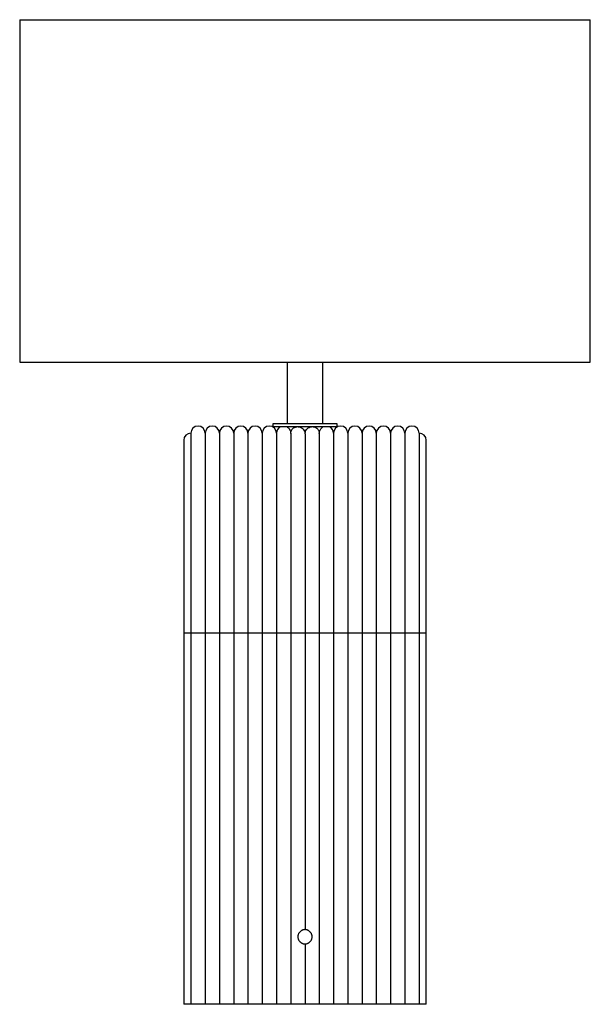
# Paper-space layout '_Izquierda' of a CAD drawing. Header units: millimetres. Extents: x -120 to 280, y 0 to 690.
import ezdxf

# ---------------------------------------------------------------- set-up
doc = ezdxf.new("R2010")
doc.units = ezdxf.units.MM

psp = doc.layouts.new('_Izquierda')

# ---------------------------------------------------------------- linework, layer by layer
at = {"color": 7, "linetype": 'Continuous', "lineweight": 25}
for p, q in [((-120, 690), (-120, 450)), ((-120, 690), (280, 690)), ((280, 450), (280, 690)), ((-120, 450), (280, 450)), ((67.5, 450), (67.5, 406.71)), ((92.5, 406.71), (92.5, 450)), ((0, 400.25), (0, 0)), ((10, 400.25), (10, 0)), ((20, 400.25), (20, 0)), ((30, 400.25), (30, 0)), ((40, 400.25), (40, 0)), ((50, 400.25), (50, 0)), ((57.49, 406.71), (57.49, 404.71)), ((102.51, 406.71), (57.49, 406.71)), ((102.51, 404.71), (57.49, 404.71)), ((60, 400.25), (60, 0)), ((67.5, 404.71), (67.5, 404.58)), ((92.5, 404.58), (92.5, 404.71)), ((100, 400.25), (100, 0)), ((102.51, 404.71), (102.51, 406.71)), ((110, 400.25), (110, 0)), ((120, 400.25), (120, 0)), ((130, 400.25), (130, 0)), ((140, 400.25), (140, 0)), ((150, 400.25), (150, 0)), ((160, 400.25), (160, 0)), ((-5, 395.25), (-5, 0)), ((70, 400.05), (70, 0)), ((80, 399.69), (80, 52.32)), ((90, 400.05), (90, 0)), ((165, 0), (165, 395.25)), ((165, 260), (-5, 260)), ((80, 42.32), (80, 0)), ((165, 0), (-5, 0))]:
    psp.add_line(p, q, dxfattribs=at)
for centre, start, end in [((0, 395.25), 90, 180), ((5, 400.25), 0, 180), ((15, 400.25), 0, 180), ((25, 400.25), 0, 180), ((35, 400.25), 0, 180), ((45, 400.25), 0, 180), ((55, 400.25), 0, 180), ((65, 400.25), 116.7203, 180), ((65, 400.25), 60, 63.17239), ((95, 400.25), 116.7203, 120.87051), ((95, 400.25), 0, 63.17239), ((105, 400.25), 0, 180), ((115, 400.25), 0, 180), ((125, 400.25), 0, 180), ((135, 400.25), 0, 180), ((145, 400.25), 0, 180), ((155, 400.25), 0, 180), ((160, 395.25), 0, 90)]:
    psp.add_arc(centre, 5, start, end, dxfattribs=at)
for points, knots in [([(67.58, 404.52), (67.56, 404.54), (67.47, 404.6), (67.74, 404.42), (68.19, 404.07), (68.87, 403.38), (69.5, 402.35), (69.92, 401.23), (69.97, 400.44), (70, 400.05)], [0, 0, 0, 0, 0.081012, 0.2474, 0.419178, 0.616584, 0.767173, 0.886205, 1, 1, 1, 1]), ([(70, 400.05), (70.02, 400.37), (70.06, 401.11), (70.49, 402.32), (71.33, 403.48), (72.6, 404.43), (73.72, 404.62), (74.27, 404.71)], [0, 0, 0, 0, 0.120286, 0.281402, 0.51657, 0.761737, 1, 1, 1, 1]), ([(75.19, 404.71), (75.64, 404.68), (76.66, 404.6), (78.11, 403.75), (79.27, 402.47), (79.9, 401.05), (79.97, 400.09), (80, 399.69)], [0, 0, 0, 0, 0.188402, 0.417252, 0.631675, 0.846611, 1, 1, 1, 1]), ([(80, 399.69), (80.05, 400.22), (80.15, 401.31), (80.96, 402.8), (82.19, 403.96), (83.5, 404.62), (84.31, 404.69), (84.61, 404.71)], [0, 0, 0, 0, 0.206789, 0.430111, 0.653098, 0.873739, 1, 1, 1, 1]), ([(85.78, 404.71), (86.13, 404.67), (87.08, 404.55), (88.39, 403.75), (89.4, 402.57), (89.9, 401.25), (90, 400.46), (90, 400.08), (90, 400.05)], [0, 0, 0, 0, 0.151955, 0.408155, 0.697579, 0.854816, 0.988529, 1, 1, 1, 1]), ([(90, 400.05), (90, 400.18), (90.01, 400.65), (90.17, 401.46), (90.57, 402.49), (91.25, 403.53), (92.08, 404.31), (92.58, 404.64), (92.46, 404.55), (92.44, 404.54)], [0, 0, 0, 0, 0.038974, 0.138335, 0.245612, 0.404108, 0.627966, 0.939757, 1, 1, 1, 1]), ([(80, 52.32), (80, 52.32), (79.94, 52.33), (79.77, 52.32), (79.69, 52.32), (79.52, 52.3), (79.42, 52.29), (79.09, 52.25), (78.81, 52.19), (78.35, 52.05), (78.19, 51.99), (77.85, 51.84), (77.68, 51.76), (77.34, 51.56), (77.17, 51.45), (76.83, 51.2), (76.66, 51.06), (76.35, 50.75), (76.21, 50.59), (75.94, 50.25), (75.81, 50.06), (75.58, 49.68), (75.48, 49.48), (75.31, 49.07), (75.24, 48.86), (75.06, 48.22), (75, 47.78), (75, 46.88), (75.06, 46.44), (75.23, 45.8), (75.31, 45.59), (75.48, 45.18), (75.58, 44.98), (75.8, 44.6), (75.92, 44.42), (76.2, 44.07), (76.34, 43.91), (76.65, 43.61), (76.81, 43.47), (77.15, 43.21), (77.32, 43.1), (77.66, 42.9), (77.83, 42.81), (78.17, 42.67), (78.33, 42.61), (78.65, 42.51), (78.79, 42.47), (79.06, 42.41), (79.19, 42.39), (79.42, 42.36), (79.52, 42.35), (79.69, 42.33), (79.76, 42.33), (79.94, 42.32), (80, 42.32), (80, 42.32)], [0, 0, 0, 0, 0.0625, 0.0625, 0.09375, 0.09375, 0.125, 0.125, 0.1875, 0.1875, 0.21875, 0.21875, 0.25, 0.25, 0.28125, 0.28125, 0.3125, 0.3125, 0.34375, 0.34375, 0.375, 0.375, 0.40625, 0.40625, 0.4375, 0.4375, 0.5, 0.5, 0.5625, 0.5625, 0.59375, 0.59375, 0.625, 0.625, 0.65625, 0.65625, 0.6875, 0.6875, 0.71875, 0.71875, 0.75, 0.75, 0.78125, 0.78125, 0.8125, 0.8125, 0.84375, 0.84375, 0.875, 0.875, 0.90625, 0.90625, 0.9375, 0.9375, 1, 1, 1, 1]), ([(80, 42.32), (80, 42.32), (80.06, 42.32), (80.23, 42.33), (80.31, 42.33), (80.48, 42.35), (80.58, 42.36), (80.91, 42.4), (81.19, 42.46), (81.65, 42.6), (81.81, 42.66), (82.15, 42.81), (82.32, 42.89), (82.66, 43.09), (82.83, 43.2), (83.17, 43.45), (83.34, 43.59), (83.65, 43.9), (83.79, 44.06), (84.06, 44.4), (84.19, 44.59), (84.42, 44.97), (84.52, 45.17), (84.69, 45.58), (84.76, 45.79), (84.94, 46.43), (85, 46.87), (85, 47.77), (84.94, 48.21), (84.77, 48.85), (84.69, 49.06), (84.52, 49.47), (84.42, 49.67), (84.2, 50.05), (84.08, 50.23), (83.8, 50.58), (83.66, 50.74), (83.35, 51.04), (83.19, 51.18), (82.85, 51.43), (82.68, 51.55), (82.34, 51.75), (82.17, 51.84), (81.83, 51.98), (81.67, 52.04), (81.35, 52.14), (81.21, 52.18), (80.94, 52.24), (80.81, 52.26), (80.58, 52.29), (80.48, 52.3), (80.31, 52.32), (80.24, 52.32), (80.06, 52.33), (80, 52.32), (80, 52.32)], [0, 0, 0, 0, 0.0625, 0.0625, 0.09375, 0.09375, 0.125, 0.125, 0.1875, 0.1875, 0.21875, 0.21875, 0.25, 0.25, 0.28125, 0.28125, 0.3125, 0.3125, 0.34375, 0.34375, 0.375, 0.375, 0.40625, 0.40625, 0.4375, 0.4375, 0.5, 0.5, 0.5625, 0.5625, 0.59375, 0.59375, 0.625, 0.625, 0.65625, 0.65625, 0.6875, 0.6875, 0.71875, 0.71875, 0.75, 0.75, 0.78125, 0.78125, 0.8125, 0.8125, 0.84375, 0.84375, 0.875, 0.875, 0.90625, 0.90625, 0.9375, 0.9375, 1, 1, 1, 1])]:
    psp.add_open_spline(points, degree=3, knots=knots, dxfattribs=at)

doc.saveas('drawing.dxf')
